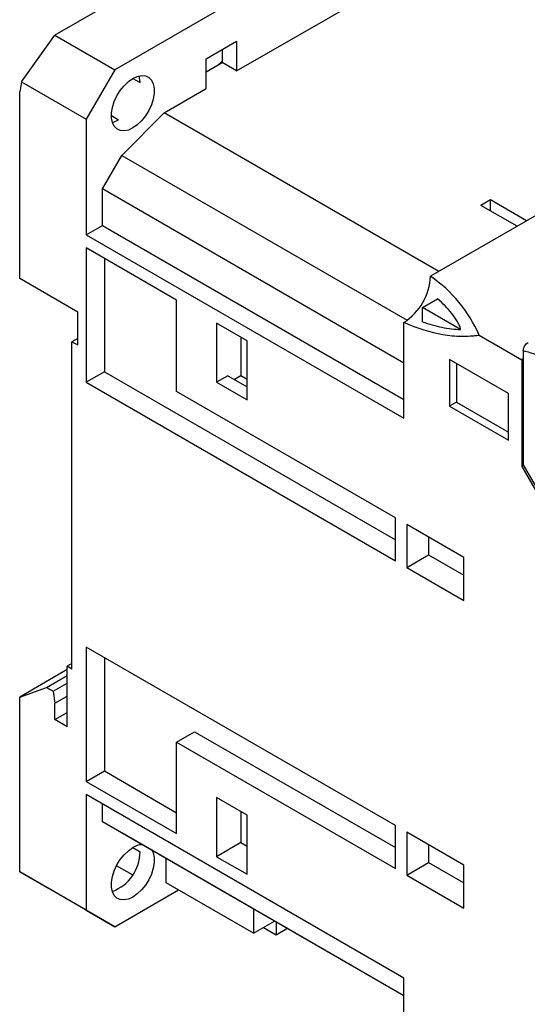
# Model space of a CAD drawing. Header units: inches. Extents: x 0.5 to 21.5, y 0.5 to 16.5.
# Tile 11 of 16: x 17.1 to 18.6, y 12 to 14.9. Entities that reach past the tile are written whole.
import ezdxf

# ---------------------------------------------------------------- set-up
doc = ezdxf.new("R2010")
doc.units = ezdxf.units.IN
doc.header["$LTSCALE"] = 2
doc.header["$MEASUREMENT"] = 0

msp = doc.modelspace()

# ---------------------------------------------------------------- linework, layer by layer
for p, q in [((18.2495, 15.4318), (17.1694, 14.8082)), ((18.4247, 15.3306), (17.3446, 14.707)), ((17.7009, 14.7038), (18.0684, 14.9159)), ((17.0711, 14.6721), (17.1694, 14.8082)), ((17.1694, 14.8082), (17.3446, 14.707)), ((17.6119, 14.7392), (17.7009, 14.7906)), ((17.7009, 14.7906), (17.7009, 14.7038)), ((17.6592, 14.7665), (17.6592, 14.7279)), ((17.6119, 14.6524), (17.6119, 14.7392)), ((17.6119, 14.7006), (17.6592, 14.7279)), ((17.7009, 14.7038), (17.6592, 14.7279)), ((17.3446, 14.707), (17.2611, 14.5624)), ((17.0711, 14.6721), (17.0662, 14.6427)), ((17.0711, 14.6721), (17.2611, 14.5624)), ((17.3975, 14.6813), (17.4184, 14.6693)), ((17.0662, 14.0962), (17.0662, 14.6427)), ((17.4889, 14.5814), (17.6119, 14.6524)), ((17.3649, 14.4562), (17.4889, 14.5814)), ((18.2934, 14.1169), (17.4889, 14.5814)), ((17.2611, 14.5624), (17.2611, 14.224)), ((17.3349, 14.5728), (17.3557, 14.5608)), ((17.3084, 14.3583), (17.3649, 14.4562)), ((17.3649, 14.4562), (18.2002, 13.974)), ((18.1909, 13.8488), (17.3084, 14.3583)), ((17.3084, 14.2514), (17.3084, 14.3583)), ((18.4442, 14.3261), (18.4164, 14.3101)), ((18.55, 14.2651), (18.4442, 14.3261)), ((18.4442, 14.294), (18.4442, 14.3261)), ((18.6196, 14.3053), (18.2686, 14.1026)), ((18.5222, 14.249), (18.4164, 14.3101)), ((17.2611, 14.224), (17.3084, 14.2514)), ((17.3084, 14.2514), (18.1909, 13.7419)), ((17.2611, 14.224), (18.1909, 13.6873)), ((17.2611, 14.1855), (17.2611, 13.7925)), ((17.5256, 14.0328), (17.2611, 14.1855)), ((17.314, 14.1549), (17.314, 13.823)), ((17.236, 13.9982), (17.0662, 14.0962)), ((17.5256, 13.7652), (17.5256, 14.0328)), ((18.2449, 14.0118), (18.289, 14.0372)), ((18.3568, 13.9472), (18.2449, 14.0118)), ((18.2449, 13.9698), (18.2449, 14.0118)), ((17.236, 13.9018), (17.236, 13.9982)), ((17.6425, 13.9653), (17.6425, 13.7925)), ((17.7316, 13.9139), (17.6425, 13.9653)), ((18.1909, 13.6873), (18.1909, 13.968)), ((17.236, 13.921), (17.2193, 13.9114)), ((17.7137, 13.9242), (17.7137, 13.8111)), ((18.4109, 13.9307), (18.5361, 13.8585)), ((17.2193, 12.9534), (17.2193, 13.9114)), ((17.2193, 13.9114), (17.236, 13.9018)), ((17.7316, 13.7411), (17.7316, 13.9139)), ((18.3245, 13.8593), (18.3245, 13.7226)), ((18.4971, 13.7596), (18.3245, 13.8593)), ((18.5403, 13.8609), (18.5361, 13.8585)), ((18.5361, 13.8585), (18.5361, 13.5459)), ((18.5403, 13.8844), (18.5403, 13.5507)), ((18.3452, 13.8474), (18.3452, 13.7346)), ((17.314, 13.823), (17.2611, 13.7925)), ((17.314, 13.823), (18.1658, 13.3312)), ((17.6759, 13.8118), (17.6425, 13.7925)), ((17.6759, 13.8118), (17.7316, 13.7796)), ((17.7137, 13.8111), (17.6954, 13.8005)), ((17.7316, 13.8008), (17.7137, 13.8111)), ((17.2611, 13.7925), (18.1658, 13.2702)), ((17.6425, 13.7925), (17.7316, 13.7411)), ((18.1658, 13.3955), (17.5256, 13.7652)), ((18.4971, 13.623), (18.4971, 13.7596)), ((18.3452, 13.7346), (18.3245, 13.7226)), ((18.3245, 13.7226), (18.4971, 13.623)), ((18.3452, 13.7346), (18.4971, 13.6468)), ((18.5361, 13.5459), (18.5413, 13.5489)), ((18.5361, 13.5459), (18.6196, 13.4012)), ((18.5403, 13.5507), (18.6252, 13.4036)), ((18.1658, 13.2702), (18.1658, 13.3955)), ((18.3663, 13.2798), (18.1993, 13.3762)), ((18.1993, 13.3762), (18.1993, 13.2509)), ((18.2633, 13.3393), (18.2633, 13.2878)), ((18.1993, 13.2509), (18.2633, 13.2878)), ((18.2633, 13.2878), (18.3663, 13.2284)), ((18.3663, 13.1544), (18.3663, 13.2798)), ((18.1993, 13.2509), (18.3663, 13.1544)), ((18.1658, 12.4954), (17.2611, 13.0177)), ((17.2611, 13.0177), (17.2611, 12.6247)), ((17.2193, 12.9695), (17.2054, 12.9615)), ((17.314, 12.9872), (17.314, 12.6553)), ((17.2054, 12.9518), (17.0662, 12.8714)), ((17.2054, 12.7846), (17.2054, 12.9615)), ((17.2193, 12.9534), (17.2054, 12.9615)), ((17.1448, 12.9), (17.2054, 12.935)), ((17.1643, 12.8887), (17.2054, 12.9125)), ((17.0662, 12.8714), (17.1448, 12.9)), ((17.1448, 12.9), (17.1643, 12.8887)), ((17.1643, 12.8887), (17.1692, 12.8538)), ((17.0662, 12.3603), (17.0662, 12.8714)), ((17.1692, 12.8538), (17.2054, 12.8746)), ((17.1692, 12.8055), (17.1692, 12.8538)), ((17.1692, 12.8055), (17.2054, 12.8264)), ((17.2054, 12.7846), (17.1692, 12.8055)), ((17.5256, 12.7397), (17.5784, 12.7702)), ((17.5784, 12.7702), (18.1658, 12.4311)), ((17.5256, 12.472), (17.5256, 12.7397)), ((17.5256, 12.7397), (18.1658, 12.37)), ((17.2611, 12.6247), (17.314, 12.6553)), ((17.314, 12.6553), (17.5256, 12.5331)), ((17.2611, 12.6247), (17.5256, 12.472)), ((18.1909, 12.0494), (17.2611, 12.5861)), ((17.2611, 12.5861), (17.2611, 12.2478)), ((17.6425, 12.5773), (17.6425, 12.4045)), ((17.7316, 12.5259), (17.6425, 12.5773)), ((17.3084, 12.5066), (17.3084, 12.5588)), ((17.7137, 12.5362), (17.7137, 12.4456)), ((18.1909, 11.9971), (17.3084, 12.5066)), ((17.3649, 12.4739), (17.3084, 12.5066)), ((17.7316, 12.3531), (17.7316, 12.5259)), ((18.1658, 12.37), (18.1658, 12.4954)), ((18.3663, 12.3797), (18.1993, 12.4761)), ((18.1993, 12.4761), (18.1993, 12.3507)), ((18.1909, 11.9971), (17.3649, 12.4739)), ((17.7137, 12.4456), (17.6425, 12.4045)), ((17.7137, 12.4456), (17.7316, 12.4353)), ((17.3975, 12.431), (17.4184, 12.4189)), ((18.2633, 12.4392), (18.2633, 12.3877)), ((17.4949, 12.3281), (17.4949, 12.3989)), ((17.6425, 12.4045), (17.7316, 12.3531)), ((17.2611, 12.2478), (17.0662, 12.3603)), ((17.0662, 12.3603), (17.1497, 12.3121)), ((17.3964, 12.3513), (17.3499, 12.3781)), ((18.1993, 12.3507), (18.2633, 12.3877)), ((18.2633, 12.3877), (18.3663, 12.3282)), ((18.3663, 12.2543), (18.3663, 12.3797)), ((18.1993, 12.3507), (18.3663, 12.2543)), ((17.3446, 12.1996), (17.1497, 12.3121)), ((17.3446, 12.1996), (17.5311, 12.3072)), ((17.751, 12.1803), (17.4949, 12.3281)), ((17.2611, 12.2478), (17.3446, 12.1996)), ((17.751, 12.251), (17.751, 12.1803)), ((17.751, 12.1803), (17.8123, 12.2157)), ((17.7789, 12.2349), (17.7789, 12.235)), ((17.7789, 12.2349), (17.7789, 12.2349)), ((17.7803, 12.1972), (17.8165, 12.1763)), ((17.8165, 12.2133), (17.8165, 12.1763)), ((17.8165, 12.1763), (17.8485, 12.1948)), ((18.1909, 11.7686), (18.1909, 12.0494))]:
    msp.add_line(p, q)
at = {"flags": 128}
for points in [[(17.6592, 14.7326), (17.656, 14.7296), (17.6476, 14.7212)], [(17.3975, 14.6813), (17.4105, 14.6873), (17.423, 14.6898), (17.4343, 14.6888), (17.444, 14.6843), (17.4517, 14.6765), (17.4571, 14.6657), (17.4598, 14.6525), (17.4598, 14.6374), (17.4571, 14.621), (17.4517, 14.6041), (17.444, 14.5875), (17.4343, 14.5717), (17.423, 14.5576), (17.4105, 14.5458), (17.3975, 14.5367), (17.3845, 14.5307), (17.372, 14.5282), (17.3607, 14.5292), (17.3509, 14.5337), (17.3432, 14.5415), (17.3379, 14.5523), (17.3352, 14.5655), (17.3352, 14.5806), (17.3379, 14.597), (17.3432, 14.6138), (17.3509, 14.6305), (17.3607, 14.6463), (17.372, 14.6604), (17.3845, 14.6722), (17.3975, 14.6813)], [(17.4184, 14.6693), (17.4171, 14.6832), (17.4157, 14.6887)], [(17.3376, 14.5534), (17.343, 14.5549), (17.3557, 14.5608)], [(17.454, 12.4225), (17.4571, 12.4154), (17.4598, 12.4022), (17.4598, 12.3871), (17.4571, 12.3707), (17.4517, 12.3538), (17.444, 12.3372), (17.4343, 12.3214), (17.423, 12.3073), (17.4105, 12.2955), (17.3975, 12.2864), (17.3845, 12.2804), (17.372, 12.2779), (17.3607, 12.2789), (17.3509, 12.2834), (17.3432, 12.2912), (17.3379, 12.3019), (17.3352, 12.3152), (17.3352, 12.3303), (17.3379, 12.3466), (17.3432, 12.3635), (17.3509, 12.3802), (17.3607, 12.3959), (17.372, 12.4101), (17.3845, 12.4219), (17.3975, 12.431), (17.3975, 12.431)]]:
    msp.add_lwpolyline(points, dxfattribs=at)
for centre, radius, start, end in [((18.0999, 14.1103), 0.169, 302.6055, 357.3945), ((18.0451, 13.7727), 0.3985, 23.3576, 55.8747), ((17.2945, 12.4192), 0.1239, 290.3446, 359.8664), ((17.427, 12.3844), 0.0552, 92.632, 122.3876)]:
    msp.add_arc(centre, radius, start, end)
for points, knots in [([(18.3568, 13.9472), (18.3561, 13.9514), (18.3547, 13.9554), (18.3512, 13.9634), (18.3492, 13.9673), (18.3423, 13.979), (18.3369, 13.9867), (18.3189, 14.0092), (18.3048, 14.0235), (18.289, 14.0372)], [0, 0, 0, 0, 0.125, 0.125, 0.25, 0.25, 0.5, 0.5, 1, 1, 1, 1]), ([(18.1909, 13.968), (18.23, 13.9506), (18.2681, 13.9388), (18.3236, 13.9294), (18.3418, 13.9277), (18.3683, 13.9272), (18.377, 13.9274), (18.3899, 13.9283), (18.3941, 13.9286), (18.4026, 13.9296), (18.4068, 13.9301), (18.4109, 13.9307)], [0, 0, 0, 0, 0.5, 0.5, 0.75, 0.75, 0.875, 0.875, 0.9375, 0.9375, 1, 1, 1, 1]), ([(18.2449, 13.9698), (18.2644, 13.9628), (18.2834, 13.9573), (18.3114, 13.9515), (18.3207, 13.95), (18.3389, 13.9478), (18.348, 13.9472), (18.3568, 13.9472)], [0, 0, 0, 0, 0.5, 0.5, 0.75, 0.75, 1, 1, 1, 1]), ([(18.5403, 13.8844), (18.5403, 13.8887), (18.5417, 13.8938), (18.5468, 13.903), (18.5504, 13.907), (18.5542, 13.9091)], [0, 0, 0, 0, 0.5, 0.5, 1, 1, 1, 1]), ([(18.7073, 13.8143), (18.7033, 13.8166), (18.6952, 13.8212), (18.6832, 13.8277), (18.6711, 13.834), (18.6591, 13.84), (18.647, 13.8458), (18.635, 13.8512), (18.62, 13.8577), (18.6021, 13.8649), (18.5813, 13.8723), (18.5607, 13.8789), (18.5471, 13.8826), (18.5403, 13.8844)], [0, 0, 0, 0, 0.071486, 0.142908, 0.214294, 0.28567, 0.357063, 0.4285, 0.500008, 0.625061, 0.749981, 0.874913, 1, 1, 1, 1])]:
    msp.add_open_spline(points, degree=3, knots=knots)

doc.saveas('drawing.dxf')
